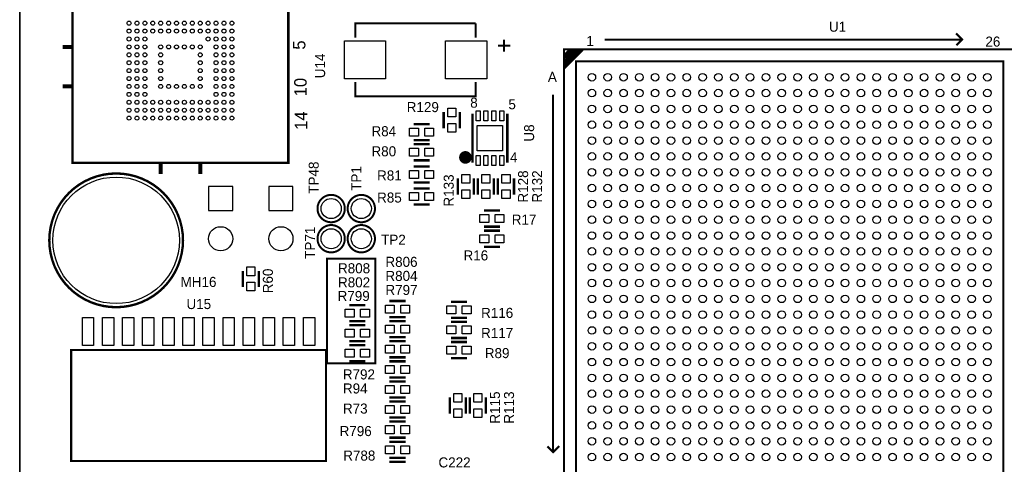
# Model space of a CAD drawing. Extents: x -53 to 531, y -106 to 304.
# Tile 6 of 65: x 0 to 62, y 42 to 70. Entities that reach past the tile are written whole.
import ezdxf
from ezdxf.enums import TextEntityAlignment as Align

# ---------------------------------------------------------------- set-up
doc = ezdxf.new("R2010")
doc.units = 0
for name, color, linetype in [('BOARD_GEOMETRY_OUTLINE', 3, 'CONTINUOUS'), ('BOARD_GEOMETRY_SILKSCREEN_TOP', 1, 'CONTINUOUS'), ('PACKAGE_GEOMETRY_SILKSCREEN_TOP', 4, 'CONTINUOUS'), ('PIN_TOP', 5, 'CONTINUOUS'), ('REF_DES_SILKSCREEN_TOP', 6, 'CONTINUOUS')]:
    doc.layers.add(name, color=color, linetype=linetype)

msp = doc.modelspace()

# ---------------------------------------------------------------- linework, layer by layer
at = {"layer": 'BOARD_GEOMETRY_OUTLINE'}
msp.add_lwpolyline([(177.8, 1.016), (176.784, 0), (175.33874, 0), (1.524, 0), (1.016, 0), (0, 1.016), (0, 2.921), (0, 116.84), (0, 118.364), (1.016, 119.38), (2.54, 119.38), (174.93234, 119.38), (176.784, 119.38), (177.8, 118.364), (177.8, 116.80444), (177.8, 4.445), (177.8, 4.572)], close=True, dxfattribs=at)
msp.add_lwpolyline([(0, 116.84), (0, 2.921)], dxfattribs=at)
at = {"layer": 'BOARD_GEOMETRY_SILKSCREEN_TOP', "const_width": 0.127}
msp.add_lwpolyline([(20.193, 48.641), (22.479, 48.641), (22.479, 55.245), (19.431, 55.245), (19.431, 48.641), (20.193, 48.641)], dxfattribs=at)
at = {"layer": 'PACKAGE_GEOMETRY_SILKSCREEN_TOP'}
for points, const_width in [([(3.342386, 73.453752), (16.088614, 73.453752), (16.977614, 72.564752), (16.977614, 61.318648), (3.342386, 61.318648), (3.342386, 73.453752)], 0.1524), ([(21.21916, 69.215), (21.21916, 70.11797), (28.81884, 70.11797)], 0.127), ([(28.81884, 70.11797), (28.81884, 69.215)], 0.127), ([(30.617668, 68.326), (30.617668, 69.088)], 0.127), ([(30.617668, 68.326), (30.617668, 69.088)], 0.127), ([(30.617668, 68.326), (30.617668, 69.088)], 0.127), ([(36.977828, 69.100954), (59.565794, 69.100954), (59.568588, 69.103748), (59.568588, 69.104002), (59.181492, 69.491352)], 0.127), ([(59.565794, 69.100954), (59.557666, 69.100954), (59.203336, 68.746878)], 0.127), ([(3.34899, 68.636134), (2.71399, 68.636134)], 0.254), ([(30.998668, 68.707), (30.236668, 68.707)], 0.127), ([(30.998668, 68.707), (30.236668, 68.707)], 0.127), ([(30.998668, 68.707), (30.236668, 68.707)], 0.127), ([(34.398966, 68.478654), (62.923166, 68.478654), (62.923166, 39.954454), (34.398966, 39.954454), (34.398966, 68.478654)], 0.127), ([(34.399474, 67.598036), (34.421572, 67.598036), (35.286696, 68.463414)], 0.127), ([(34.405062, 67.746372), (34.405062, 67.749166), (35.116516, 68.46062)], 0.127), ([(34.410396, 67.924934), (34.410396, 67.935856), (34.95167, 68.47713)], 0.127), ([(34.41319, 68.120006), (34.418778, 68.120006), (34.76752, 68.468748)], 0.127), ([(34.415984, 67.27952), (35.580574, 68.44411)], 0.127), ([(34.421572, 67.452494), (34.440876, 67.452494), (35.432492, 68.44411)], 0.127), ([(35.160966, 67.716654), (62.161166, 67.716654), (62.161166, 40.716454), (35.160966, 40.716454), (35.160966, 67.716654)], 0.127), ([(3.34899, 66.136266), (2.71399, 66.136266)], 0.254), ([(28.81884, 66.421), (28.81884, 65.51803), (21.21916, 65.51803), (21.21916, 66.421)], 0.127), ([(33.710372, 65.614804), (33.710372, 43.026838), (33.713166, 43.024044), (33.71342, 43.024044), (34.10077, 43.411394)], 0.127), ([(26.797, 64.516), (26.797, 63.5)], 0.1524), ([(27.813, 64.516), (27.813, 63.5)], 0.1524), ([(28.617926, 64.414908), (28.617926, 61.315092)], 0.150114), ([(30.818074, 64.414908), (30.818074, 61.315092)], 0.150114), ([(24.892, 63.754), (25.908, 63.754)], 0.1524), ([(24.892, 62.738), (25.908, 62.738)], 0.1524), ([(24.892, 62.484), (25.908, 62.484)], 0.1524), ([(8.910066, 60.61075), (8.910066, 61.24575)], 0.254), ([(11.409934, 60.61075), (11.409934, 61.24575)], 0.254), ([(24.892, 61.468), (25.908, 61.468)], 0.1524), ([(24.892, 61.087), (25.908, 61.087)], 0.1524), ([(27.686, 59.309), (27.686, 60.325)], 0.1524), ([(28.702, 59.309), (28.702, 60.325)], 0.1524), ([(28.956, 60.325), (28.956, 59.309)], 0.1524), ([(29.972, 60.325), (29.972, 59.309)], 0.1524), ([(30.226, 59.309), (30.226, 60.325)], 0.1524), ([(31.242, 59.309), (31.242, 60.325)], 0.1524), ([(24.892, 60.071), (25.908, 60.071)], 0.1524), ([(24.892, 59.69), (25.908, 59.69)], 0.1524), ([(24.892, 58.674), (25.908, 58.674)], 0.1524), ([(29.337, 58.293), (30.353, 58.293)], 0.1524), ([(29.337, 57.277), (30.353, 57.277)], 0.1524), ([(29.337, 57.023), (30.353, 57.023)], 0.1524), ([(29.337, 56.007), (30.353, 56.007)], 0.1524), ([(14.097, 53.467), (14.097, 54.483)], 0.1524), ([(15.113, 53.467), (15.113, 54.483)], 0.1524), ([(20.828, 52.324), (21.844, 52.324)], 0.1524), ([(23.368, 52.578), (24.384, 52.578)], 0.1524), ([(27.2542, 52.5272), (28.2702, 52.5272)], 0.1524), ([(20.828, 51.308), (21.844, 51.308)], 0.1524), ([(20.828, 51.054), (21.844, 51.054)], 0.1524), ([(23.368, 51.562), (24.384, 51.562)], 0.1524), ([(23.368, 51.308), (24.384, 51.308)], 0.1524), ([(27.2542, 51.5112), (28.2702, 51.5112)], 0.1524), ([(27.2542, 51.2572), (28.2702, 51.2572)], 0.1524), ([(20.828, 50.038), (21.844, 50.038)], 0.1524), ([(20.828, 49.784), (21.844, 49.784)], 0.1524), ([(23.368, 50.292), (24.384, 50.292)], 0.1524), ([(23.368, 50.038), (24.384, 50.038)], 0.1524), ([(27.2542, 50.2412), (28.2702, 50.2412)], 0.1524), ([(28.2702, 49.9872), (27.2542, 49.9872)], 0.1524), ([(19.353022, 42.47388), (19.353022, 49.47412), (3.252978, 49.47412), (3.252978, 42.47388), (19.353022, 42.47388)], 0.127), ([(20.828, 48.768), (21.844, 48.768)], 0.1524), ([(23.368, 49.022), (24.384, 49.022)], 0.1524), ([(23.368, 48.768), (24.384, 48.768)], 0.1524), ([(28.2702, 48.9712), (27.2542, 48.9712)], 0.1524), ([(23.368, 47.752), (24.384, 47.752)], 0.1524), ([(24.384, 47.498), (23.368, 47.498)], 0.1524), ([(24.384, 46.482), (23.368, 46.482)], 0.1524), ([(24.384, 46.228), (23.368, 46.228)], 0.1524), ([(27.178, 45.466), (27.178, 46.482)], 0.1524), ([(28.194, 45.466), (28.194, 46.482)], 0.1524), ([(28.448, 45.466), (28.448, 46.482)], 0.1524), ([(29.464, 45.466), (29.464, 46.482)], 0.1524), ([(24.384, 45.212), (23.368, 45.212)], 0.1524), ([(23.368, 44.958), (24.384, 44.958)], 0.1524), ([(23.368, 43.942), (24.384, 43.942)], 0.1524), ([(23.368, 43.688), (24.384, 43.688)], 0.1524), ([(33.710372, 43.026838), (33.710372, 43.034966), (33.356042, 43.389296)], 0.127), ([(23.368, 42.672), (24.384, 42.672)], 0.1524), ([(23.368, 42.418), (24.384, 42.418)], 0.1524)]:
    msp.add_lwpolyline(points, dxfattribs=dict(at, const_width=const_width))
for points, const_width in [([(28.370276, 61.65342, 0.9999), (27.970226, 61.65342, 1.0001), (28.370276, 61.65342)], 0.40005), ([(10.321036, 56.4134, 1), (1.870964, 56.4134, 1), (10.321036, 56.4134)], 0.150114), ([(20.5486, 58.42, 1), (18.8214, 58.42, 1), (20.5486, 58.42)], 0.127), ([(22.4536, 58.42, 1), (20.7264, 58.42, 1), (22.4536, 58.42)], 0.127), ([(20.5486, 56.515, 1), (18.8214, 56.515, 1), (20.5486, 56.515)], 0.127), ([(22.4536, 56.515, 1), (20.7264, 56.515, 1), (22.4536, 56.515)], 0.127)]:
    msp.add_lwpolyline(points, format="xyb", dxfattribs=dict(at, const_width=const_width))
at = {"layer": 'PIN_TOP'}
for points in [[(20.519136, 66.618104), (20.519136, 69.017896), (23.11908, 69.017896), (23.11908, 66.618104)], [(29.518864, 69.017896), (29.518864, 66.618104), (26.91892, 66.618104), (26.91892, 69.017896)], [(27.559, 64.77), (27.559, 64.2112), (27.051, 64.2112), (27.051, 64.77)], [(28.84297, 63.96482), (28.84297, 64.589914), (29.092906, 64.589914), (29.092906, 63.96482)], [(29.343096, 63.96482), (29.343096, 64.589914), (29.593032, 64.589914), (29.593032, 63.96482)], [(29.842968, 63.96482), (29.842968, 64.589914), (30.092904, 64.589914), (30.092904, 63.96482)], [(30.343094, 63.96482), (30.343094, 64.589914), (30.59303, 64.589914), (30.59303, 63.96482)], [(24.638, 63.5), (25.1968, 63.5), (25.1968, 62.992), (24.638, 62.992)], [(25.6032, 63.5), (26.162, 63.5), (26.162, 62.992), (25.6032, 62.992)], [(27.559, 63.8048), (27.559, 63.246), (27.051, 63.246), (27.051, 63.8048)], [(28.9179, 62.0649), (28.9179, 63.664846), (30.517846, 63.664846), (30.517846, 62.0649)], [(24.638, 62.23), (25.1968, 62.23), (25.1968, 61.722), (24.638, 61.722)], [(25.6032, 62.23), (26.162, 62.23), (26.162, 61.722), (25.6032, 61.722)], [(28.84297, 61.139832), (28.84297, 61.764926), (29.092906, 61.764926), (29.092906, 61.139832)], [(29.343096, 61.139832), (29.343096, 61.764926), (29.593032, 61.764926), (29.593032, 61.139832)], [(29.842968, 61.139832), (29.842968, 61.764926), (30.092904, 61.764926), (30.092904, 61.139832)], [(30.343094, 61.139832), (30.343094, 61.764926), (30.59303, 61.764926), (30.59303, 61.139832)], [(24.638, 60.833), (25.1968, 60.833), (25.1968, 60.325), (24.638, 60.325)], [(25.6032, 60.833), (26.162, 60.833), (26.162, 60.325), (25.6032, 60.325)], [(27.94, 60.0202), (27.94, 60.579), (28.448, 60.579), (28.448, 60.0202)], [(29.718, 60.579), (29.718, 60.0202), (29.21, 60.0202), (29.21, 60.579)], [(30.48, 60.0202), (30.48, 60.579), (30.988, 60.579), (30.988, 60.0202)], [(13.462, 59.817), (11.938, 59.817), (11.938, 58.293), (13.462, 58.293)], [(17.272, 59.817), (15.748, 59.817), (15.748, 58.293), (17.272, 58.293)], [(24.638, 59.436), (25.1968, 59.436), (25.1968, 58.928), (24.638, 58.928)], [(25.6032, 59.436), (26.162, 59.436), (26.162, 58.928), (25.6032, 58.928)], [(27.94, 59.055), (27.94, 59.6138), (28.448, 59.6138), (28.448, 59.055)], [(29.718, 59.6138), (29.718, 59.055), (29.21, 59.055), (29.21, 59.6138)], [(30.48, 59.055), (30.48, 59.6138), (30.988, 59.6138), (30.988, 59.055)], [(29.083, 58.039), (29.6418, 58.039), (29.6418, 57.531), (29.083, 57.531)], [(30.0482, 58.039), (30.607, 58.039), (30.607, 57.531), (30.0482, 57.531)], [(29.083, 56.769), (29.6418, 56.769), (29.6418, 56.261), (29.083, 56.261)], [(30.0482, 56.769), (30.607, 56.769), (30.607, 56.261), (30.0482, 56.261)], [(14.351, 54.1782), (14.351, 54.737), (14.859, 54.737), (14.859, 54.1782)], [(14.351, 53.213), (14.351, 53.7718), (14.859, 53.7718), (14.859, 53.213)], [(23.114, 52.324), (23.6728, 52.324), (23.6728, 51.816), (23.114, 51.816)], [(24.0792, 52.324), (24.638, 52.324), (24.638, 51.816), (24.0792, 51.816)], [(27.0002, 52.2732), (27.559, 52.2732), (27.559, 51.7652), (27.0002, 51.7652)], [(27.9654, 52.2732), (28.5242, 52.2732), (28.5242, 51.7652), (27.9654, 51.7652)], [(20.574, 52.07), (21.1328, 52.07), (21.1328, 51.562), (20.574, 51.562)], [(21.5392, 52.07), (22.098, 52.07), (22.098, 51.562), (21.5392, 51.562)], [(4.674616, 49.768887), (3.961384, 49.768887), (3.961384, 51.539013), (4.674616, 51.539013)], [(5.944616, 49.768887), (5.231384, 49.768887), (5.231384, 51.539013), (5.944616, 51.539013)], [(7.214616, 49.768887), (6.501384, 49.768887), (6.501384, 51.539013), (7.214616, 51.539013)], [(8.484616, 49.768887), (7.771384, 49.768887), (7.771384, 51.539013), (8.484616, 51.539013)], [(9.754616, 49.768887), (9.041384, 49.768887), (9.041384, 51.539013), (9.754616, 51.539013)], [(11.024616, 49.768887), (10.311384, 49.768887), (10.311384, 51.539013), (11.024616, 51.539013)], [(12.294616, 49.768887), (11.581384, 49.768887), (11.581384, 51.539013), (12.294616, 51.539013)], [(13.564616, 49.768887), (12.851384, 49.768887), (12.851384, 51.539013), (13.564616, 51.539013)], [(14.834616, 49.768887), (14.121384, 49.768887), (14.121384, 51.539013), (14.834616, 51.539013)], [(16.104616, 49.768887), (15.391384, 49.768887), (15.391384, 51.539013), (16.104616, 51.539013)], [(17.374616, 49.768887), (16.661384, 49.768887), (16.661384, 51.539013), (17.374616, 51.539013)], [(18.644616, 49.768887), (17.931384, 49.768887), (17.931384, 51.539013), (18.644616, 51.539013)], [(23.114, 51.054), (23.6728, 51.054), (23.6728, 50.546), (23.114, 50.546)], [(24.0792, 51.054), (24.638, 51.054), (24.638, 50.546), (24.0792, 50.546)], [(20.574, 50.8), (21.1328, 50.8), (21.1328, 50.292), (20.574, 50.292)], [(21.5392, 50.8), (22.098, 50.8), (22.098, 50.292), (21.5392, 50.292)], [(27.0002, 51.0032), (27.559, 51.0032), (27.559, 50.4952), (27.0002, 50.4952)], [(27.9654, 51.0032), (28.5242, 51.0032), (28.5242, 50.4952), (27.9654, 50.4952)], [(23.114, 49.784), (23.6728, 49.784), (23.6728, 49.276), (23.114, 49.276)], [(24.0792, 49.784), (24.638, 49.784), (24.638, 49.276), (24.0792, 49.276)], [(20.574, 49.53), (21.1328, 49.53), (21.1328, 49.022), (20.574, 49.022)], [(21.5392, 49.53), (22.098, 49.53), (22.098, 49.022), (21.5392, 49.022)], [(27.559, 49.2252), (27.0002, 49.2252), (27.0002, 49.7332), (27.559, 49.7332)], [(28.5242, 49.2252), (27.9654, 49.2252), (27.9654, 49.7332), (28.5242, 49.7332)], [(23.114, 48.514), (23.6728, 48.514), (23.6728, 48.006), (23.114, 48.006)], [(24.0792, 48.514), (24.638, 48.514), (24.638, 48.006), (24.0792, 48.006)], [(23.6728, 46.736), (23.114, 46.736), (23.114, 47.244), (23.6728, 47.244)], [(24.638, 46.736), (24.0792, 46.736), (24.0792, 47.244), (24.638, 47.244)], [(27.432, 46.1772), (27.432, 46.736), (27.94, 46.736), (27.94, 46.1772)], [(28.702, 46.1772), (28.702, 46.736), (29.21, 46.736), (29.21, 46.1772)], [(23.6728, 45.466), (23.114, 45.466), (23.114, 45.974), (23.6728, 45.974)], [(24.638, 45.466), (24.0792, 45.466), (24.0792, 45.974), (24.638, 45.974)], [(27.432, 45.212), (27.432, 45.7708), (27.94, 45.7708), (27.94, 45.212)], [(28.702, 45.212), (28.702, 45.7708), (29.21, 45.7708), (29.21, 45.212)], [(23.114, 44.704), (23.6728, 44.704), (23.6728, 44.196), (23.114, 44.196)], [(24.0792, 44.704), (24.638, 44.704), (24.638, 44.196), (24.0792, 44.196)], [(23.114, 43.434), (23.6728, 43.434), (23.6728, 42.926), (23.114, 42.926)], [(24.0792, 43.434), (24.638, 43.434), (24.638, 42.926), (24.0792, 42.926)]]:
    msp.add_lwpolyline(points, close=True, dxfattribs=at)
for centre, radius in [((6.91007, 70.136258), 0.127), ((6.91007, 69.636132), 0.127), ((7.409942, 70.136258), 0.127), ((7.409942, 69.636132), 0.127), ((7.910068, 70.136258), 0.127), ((7.910068, 69.636132), 0.127), ((8.40994, 70.136258), 0.127), ((8.40994, 69.636132), 0.127), ((8.910066, 70.136258), 0.127), ((8.910066, 69.636132), 0.127), ((9.409938, 70.136258), 0.127), ((9.409938, 69.636132), 0.127), ((9.910064, 70.136258), 0.127), ((9.910064, 69.636132), 0.127), ((10.409936, 70.136258), 0.127), ((10.409936, 69.636132), 0.127), ((10.910062, 70.136258), 0.127), ((10.910062, 69.636132), 0.127), ((11.409934, 70.136258), 0.127), ((11.409934, 69.636132), 0.127), ((11.91006, 70.136258), 0.127), ((11.91006, 69.636132), 0.127), ((12.409932, 70.136258), 0.127), ((12.409932, 69.636132), 0.127), ((12.910058, 70.136258), 0.127), ((12.910058, 69.636132), 0.127), ((13.40993, 70.136258), 0.127), ((13.40993, 69.636132), 0.127), ((6.91007, 69.13626), 0.127), ((7.409942, 69.13626), 0.127), ((7.910068, 69.13626), 0.127), ((11.91006, 69.13626), 0.127), ((12.409932, 69.13626), 0.127), ((12.910058, 69.13626), 0.127), ((13.40993, 69.13626), 0.127), ((6.91007, 68.636134), 0.127), ((7.409942, 68.636134), 0.127), ((7.910068, 68.636134), 0.127), ((8.910066, 68.636134), 0.127), ((9.409938, 68.636134), 0.127), ((9.910064, 68.636134), 0.127), ((10.409936, 68.636134), 0.127), ((10.910062, 68.636134), 0.127), ((11.409934, 68.636134), 0.127), ((12.409932, 68.636134), 0.127), ((12.910058, 68.636134), 0.127), ((13.40993, 68.636134), 0.127), ((6.91007, 68.136262), 0.127), ((7.409942, 68.136262), 0.127), ((7.910068, 68.136262), 0.127), ((8.910066, 68.136262), 0.127), ((11.409934, 68.136262), 0.127), ((12.409932, 68.136262), 0.127), ((12.910058, 68.136262), 0.127), ((13.40993, 68.136262), 0.127), ((6.91007, 67.636136), 0.127), ((6.91007, 67.136264), 0.127), ((7.409942, 67.636136), 0.127), ((7.409942, 67.136264), 0.127), ((7.910068, 67.636136), 0.127), ((7.910068, 67.136264), 0.127), ((8.910066, 67.636136), 0.127), ((8.910066, 67.136264), 0.127), ((11.409934, 67.636136), 0.127), ((11.409934, 67.136264), 0.127), ((12.409932, 67.636136), 0.127), ((12.409932, 67.136264), 0.127), ((12.910058, 67.636136), 0.127), ((12.910058, 67.136264), 0.127), ((13.40993, 67.636136), 0.127), ((13.40993, 67.136264), 0.127), ((6.91007, 66.636138), 0.127), ((7.409942, 66.636138), 0.127), ((7.910068, 66.636138), 0.127), ((8.910066, 66.636138), 0.127), ((11.409934, 66.636138), 0.127), ((12.409932, 66.636138), 0.127), ((12.910058, 66.636138), 0.127), ((13.40993, 66.636138), 0.127), ((36.160964, 66.716656), 0.24003), ((37.160962, 66.716656), 0.24003), ((38.16096, 66.716656), 0.24003), ((39.160958, 66.716656), 0.24003), ((40.160956, 66.716656), 0.24003), ((41.160954, 66.716656), 0.24003), ((42.160952, 66.716656), 0.24003), ((43.16095, 66.716656), 0.24003), ((44.160948, 66.716656), 0.24003), ((45.160946, 66.716656), 0.24003), ((46.160944, 66.716656), 0.24003), ((47.160942, 66.716656), 0.24003), ((48.16094, 66.716656), 0.24003), ((49.161192, 66.716656), 0.24003), ((50.16119, 66.716656), 0.24003), ((51.161188, 66.716656), 0.24003), ((52.161186, 66.716656), 0.24003), ((53.161184, 66.716656), 0.24003), ((54.161182, 66.716656), 0.24003), ((55.16118, 66.716656), 0.24003), ((56.161178, 66.716656), 0.24003), ((57.161176, 66.716656), 0.24003), ((58.161174, 66.716656), 0.24003), ((59.161172, 66.716656), 0.24003), ((60.16117, 66.716656), 0.24003), ((61.161168, 66.716656), 0.24003), ((6.91007, 66.136266), 0.127), ((7.409942, 66.136266), 0.127), ((7.910068, 66.136266), 0.127), ((8.910066, 66.136266), 0.127), ((9.409938, 66.136266), 0.127), ((9.910064, 66.136266), 0.127), ((10.409936, 66.136266), 0.127), ((10.910062, 66.136266), 0.127), ((11.409934, 66.136266), 0.127), ((12.409932, 66.136266), 0.127), ((12.910058, 66.136266), 0.127), ((13.40993, 66.136266), 0.127), ((6.91007, 65.63614), 0.127), ((7.409942, 65.63614), 0.127), ((7.910068, 65.63614), 0.127), ((12.409932, 65.63614), 0.127), ((12.910058, 65.63614), 0.127), ((13.40993, 65.63614), 0.127), ((36.160964, 65.716658), 0.24003), ((37.160962, 65.716658), 0.24003), ((38.16096, 65.716658), 0.24003), ((39.160958, 65.716658), 0.24003), ((40.160956, 65.716658), 0.24003), ((41.160954, 65.716658), 0.24003), ((42.160952, 65.716658), 0.24003), ((43.16095, 65.716658), 0.24003), ((44.160948, 65.716658), 0.24003), ((45.160946, 65.716658), 0.24003), ((46.160944, 65.716658), 0.24003), ((47.160942, 65.716658), 0.24003), ((48.16094, 65.716658), 0.24003), ((49.161192, 65.716658), 0.24003), ((50.16119, 65.716658), 0.24003), ((51.161188, 65.716658), 0.24003), ((52.161186, 65.716658), 0.24003), ((53.161184, 65.716658), 0.24003), ((54.161182, 65.716658), 0.24003), ((55.16118, 65.716658), 0.24003), ((56.161178, 65.716658), 0.24003), ((57.161176, 65.716658), 0.24003), ((58.161174, 65.716658), 0.24003), ((59.161172, 65.716658), 0.24003), ((60.16117, 65.716658), 0.24003), ((61.161168, 65.716658), 0.24003), ((6.91007, 65.136268), 0.127), ((6.91007, 64.636142), 0.127), ((7.409942, 65.136268), 0.127), ((7.409942, 64.636142), 0.127), ((7.910068, 65.136268), 0.127), ((7.910068, 64.636142), 0.127), ((8.40994, 65.136268), 0.127), ((8.40994, 64.636142), 0.127), ((8.910066, 65.136268), 0.127), ((8.910066, 64.636142), 0.127), ((9.409938, 65.136268), 0.127), ((9.409938, 64.636142), 0.127), ((9.910064, 65.136268), 0.127), ((9.910064, 64.636142), 0.127), ((10.409936, 65.136268), 0.127), ((10.409936, 64.636142), 0.127), ((10.910062, 65.136268), 0.127), ((10.910062, 64.636142), 0.127), ((11.409934, 65.136268), 0.127), ((11.409934, 64.636142), 0.127), ((11.91006, 65.136268), 0.127), ((11.91006, 64.636142), 0.127), ((12.409932, 65.136268), 0.127), ((12.409932, 64.636142), 0.127), ((12.910058, 65.136268), 0.127), ((12.910058, 64.636142), 0.127), ((13.40993, 65.136268), 0.127), ((13.40993, 64.636142), 0.127), ((36.160964, 64.71666), 0.24003), ((37.160962, 64.71666), 0.24003), ((38.16096, 64.71666), 0.24003), ((39.160958, 64.71666), 0.24003), ((40.160956, 64.71666), 0.24003), ((41.160954, 64.71666), 0.24003), ((42.160952, 64.71666), 0.24003), ((43.16095, 64.71666), 0.24003), ((44.160948, 64.71666), 0.24003), ((45.160946, 64.71666), 0.24003), ((46.160944, 64.71666), 0.24003), ((47.160942, 64.71666), 0.24003), ((48.16094, 64.71666), 0.24003), ((49.161192, 64.71666), 0.24003), ((50.16119, 64.71666), 0.24003), ((51.161188, 64.71666), 0.24003), ((52.161186, 64.71666), 0.24003), ((53.161184, 64.71666), 0.24003), ((54.161182, 64.71666), 0.24003), ((55.16118, 64.71666), 0.24003), ((56.161178, 64.71666), 0.24003), ((57.161176, 64.71666), 0.24003), ((58.161174, 64.71666), 0.24003), ((59.161172, 64.71666), 0.24003), ((60.16117, 64.71666), 0.24003), ((61.161168, 64.71666), 0.24003), ((6.91007, 64.13627), 0.127), ((7.409942, 64.13627), 0.127), ((7.910068, 64.13627), 0.127), ((8.40994, 64.13627), 0.127), ((8.910066, 64.13627), 0.127), ((9.409938, 64.13627), 0.127), ((9.910064, 64.13627), 0.127), ((10.409936, 64.13627), 0.127), ((10.910062, 64.13627), 0.127), ((11.409934, 64.13627), 0.127), ((11.91006, 64.13627), 0.127), ((12.409932, 64.13627), 0.127), ((12.910058, 64.13627), 0.127), ((13.40993, 64.13627), 0.127), ((36.160964, 63.716662), 0.24003), ((37.160962, 63.716662), 0.24003), ((38.16096, 63.716662), 0.24003), ((39.160958, 63.716662), 0.24003), ((40.160956, 63.716662), 0.24003), ((41.160954, 63.716662), 0.24003), ((42.160952, 63.716662), 0.24003), ((43.16095, 63.716662), 0.24003), ((44.160948, 63.716662), 0.24003), ((45.160946, 63.716662), 0.24003), ((46.160944, 63.716662), 0.24003), ((47.160942, 63.716662), 0.24003), ((48.16094, 63.716662), 0.24003), ((49.161192, 63.716662), 0.24003), ((50.16119, 63.716662), 0.24003), ((51.161188, 63.716662), 0.24003), ((52.161186, 63.716662), 0.24003), ((53.161184, 63.716662), 0.24003), ((54.161182, 63.716662), 0.24003), ((55.16118, 63.716662), 0.24003), ((56.161178, 63.716662), 0.24003), ((57.161176, 63.716662), 0.24003), ((58.161174, 63.716662), 0.24003), ((59.161172, 63.716662), 0.24003), ((60.16117, 63.716662), 0.24003), ((61.161168, 63.716662), 0.24003), ((36.160964, 62.716664), 0.24003), ((37.160962, 62.716664), 0.24003), ((38.16096, 62.716664), 0.24003), ((39.160958, 62.716664), 0.24003), ((40.160956, 62.716664), 0.24003), ((41.160954, 62.716664), 0.24003), ((42.160952, 62.716664), 0.24003), ((43.16095, 62.716664), 0.24003), ((44.160948, 62.716664), 0.24003), ((45.160946, 62.716664), 0.24003), ((46.160944, 62.716664), 0.24003), ((47.160942, 62.716664), 0.24003), ((48.16094, 62.716664), 0.24003), ((49.161192, 62.716664), 0.24003), ((50.16119, 62.716664), 0.24003), ((51.161188, 62.716664), 0.24003), ((52.161186, 62.716664), 0.24003), ((53.161184, 62.716664), 0.24003), ((54.161182, 62.716664), 0.24003), ((55.16118, 62.716664), 0.24003), ((56.161178, 62.716664), 0.24003), ((57.161176, 62.716664), 0.24003), ((58.161174, 62.716664), 0.24003), ((59.161172, 62.716664), 0.24003), ((60.16117, 62.716664), 0.24003), ((61.161168, 62.716664), 0.24003), ((36.160964, 61.716666), 0.24003), ((37.160962, 61.716666), 0.24003), ((38.16096, 61.716666), 0.24003), ((39.160958, 61.716666), 0.24003), ((40.160956, 61.716666), 0.24003), ((41.160954, 61.716666), 0.24003), ((42.160952, 61.716666), 0.24003), ((43.16095, 61.716666), 0.24003), ((44.160948, 61.716666), 0.24003), ((45.160946, 61.716666), 0.24003), ((46.160944, 61.716666), 0.24003), ((47.160942, 61.716666), 0.24003), ((48.16094, 61.716666), 0.24003), ((49.161192, 61.716666), 0.24003), ((50.16119, 61.716666), 0.24003), ((51.161188, 61.716666), 0.24003), ((52.161186, 61.716666), 0.24003), ((53.161184, 61.716666), 0.24003), ((54.161182, 61.716666), 0.24003), ((55.16118, 61.716666), 0.24003), ((56.161178, 61.716666), 0.24003), ((57.161176, 61.716666), 0.24003), ((58.161174, 61.716666), 0.24003), ((59.161172, 61.716666), 0.24003), ((60.16117, 61.716666), 0.24003), ((61.161168, 61.716666), 0.24003), ((6.096, 56.4134), 3.999992), ((36.160964, 60.716668), 0.24003), ((37.160962, 60.716668), 0.24003), ((38.16096, 60.716668), 0.24003), ((39.160958, 60.716668), 0.24003), ((40.160956, 60.716668), 0.24003), ((41.160954, 60.716668), 0.24003), ((42.160952, 60.716668), 0.24003), ((43.16095, 60.716668), 0.24003), ((44.160948, 60.716668), 0.24003), ((45.160946, 60.716668), 0.24003), ((46.160944, 60.716668), 0.24003), ((47.160942, 60.716668), 0.24003), ((48.16094, 60.716668), 0.24003), ((49.161192, 60.716668), 0.24003), ((50.16119, 60.716668), 0.24003), ((51.161188, 60.716668), 0.24003), ((52.161186, 60.716668), 0.24003), ((53.161184, 60.716668), 0.24003), ((54.161182, 60.716668), 0.24003), ((55.16118, 60.716668), 0.24003), ((56.161178, 60.716668), 0.24003), ((57.161176, 60.716668), 0.24003), ((58.161174, 60.716668), 0.24003), ((59.161172, 60.716668), 0.24003), ((60.16117, 60.716668), 0.24003), ((61.161168, 60.716668), 0.24003), ((36.160964, 59.71667), 0.24003), ((37.160962, 59.71667), 0.24003), ((38.16096, 59.71667), 0.24003), ((39.160958, 59.71667), 0.24003), ((40.160956, 59.71667), 0.24003), ((41.160954, 59.71667), 0.24003), ((42.160952, 59.71667), 0.24003), ((43.16095, 59.71667), 0.24003), ((44.160948, 59.71667), 0.24003), ((45.160946, 59.71667), 0.24003), ((46.160944, 59.71667), 0.24003), ((47.160942, 59.71667), 0.24003), ((48.16094, 59.71667), 0.24003), ((49.161192, 59.71667), 0.24003), ((50.16119, 59.71667), 0.24003), ((51.161188, 59.71667), 0.24003), ((52.161186, 59.71667), 0.24003), ((53.161184, 59.71667), 0.24003), ((54.161182, 59.71667), 0.24003), ((55.16118, 59.71667), 0.24003), ((56.161178, 59.71667), 0.24003), ((57.161176, 59.71667), 0.24003), ((58.161174, 59.71667), 0.24003), ((59.161172, 59.71667), 0.24003), ((60.16117, 59.71667), 0.24003), ((61.161168, 59.71667), 0.24003), ((19.685, 58.42), 0.635), ((21.59, 58.42), 0.635), ((36.160964, 58.716672), 0.24003), ((37.160962, 58.716672), 0.24003), ((38.16096, 58.716672), 0.24003), ((39.160958, 58.716672), 0.24003), ((40.160956, 58.716672), 0.24003), ((41.160954, 58.716672), 0.24003), ((42.160952, 58.716672), 0.24003), ((43.16095, 58.716672), 0.24003), ((44.160948, 58.716672), 0.24003), ((45.160946, 58.716672), 0.24003), ((46.160944, 58.716672), 0.24003), ((47.160942, 58.716672), 0.24003), ((48.16094, 58.716672), 0.24003), ((49.161192, 58.716672), 0.24003), ((50.16119, 58.716672), 0.24003), ((51.161188, 58.716672), 0.24003), ((52.161186, 58.716672), 0.24003), ((53.161184, 58.716672), 0.24003), ((54.161182, 58.716672), 0.24003), ((55.16118, 58.716672), 0.24003), ((56.161178, 58.716672), 0.24003), ((57.161176, 58.716672), 0.24003), ((58.161174, 58.716672), 0.24003), ((59.161172, 58.716672), 0.24003), ((60.16117, 58.716672), 0.24003), ((61.161168, 58.716672), 0.24003), ((36.160964, 57.716674), 0.24003), ((37.160962, 57.716674), 0.24003), ((38.16096, 57.716674), 0.24003), ((39.160958, 57.716674), 0.24003), ((40.160956, 57.716674), 0.24003), ((41.160954, 57.716674), 0.24003), ((42.160952, 57.716674), 0.24003), ((43.16095, 57.716674), 0.24003), ((44.160948, 57.716674), 0.24003), ((45.160946, 57.716674), 0.24003), ((46.160944, 57.716674), 0.24003), ((47.160942, 57.716674), 0.24003), ((48.16094, 57.716674), 0.24003), ((49.161192, 57.716674), 0.24003), ((50.16119, 57.716674), 0.24003), ((51.161188, 57.716674), 0.24003), ((52.161186, 57.716674), 0.24003), ((53.161184, 57.716674), 0.24003), ((54.161182, 57.716674), 0.24003), ((55.16118, 57.716674), 0.24003), ((56.161178, 57.716674), 0.24003), ((57.161176, 57.716674), 0.24003), ((58.161174, 57.716674), 0.24003), ((59.161172, 57.716674), 0.24003), ((60.16117, 57.716674), 0.24003), ((61.161168, 57.716674), 0.24003), ((12.7, 56.515), 0.762), ((16.51, 56.515), 0.762), ((19.685, 56.515), 0.635), ((21.59, 56.515), 0.635), ((36.160964, 56.716676), 0.24003), ((37.160962, 56.716676), 0.24003), ((38.16096, 56.716676), 0.24003), ((39.160958, 56.716676), 0.24003), ((40.160956, 56.716676), 0.24003), ((41.160954, 56.716676), 0.24003), ((42.160952, 56.716676), 0.24003), ((43.16095, 56.716676), 0.24003), ((44.160948, 56.716676), 0.24003), ((45.160946, 56.716676), 0.24003), ((46.160944, 56.716676), 0.24003), ((47.160942, 56.716676), 0.24003), ((48.16094, 56.716676), 0.24003), ((49.161192, 56.716676), 0.24003), ((50.16119, 56.716676), 0.24003), ((51.161188, 56.716676), 0.24003), ((52.161186, 56.716676), 0.24003), ((53.161184, 56.716676), 0.24003), ((54.161182, 56.716676), 0.24003), ((55.16118, 56.716676), 0.24003), ((56.161178, 56.716676), 0.24003), ((57.161176, 56.716676), 0.24003), ((58.161174, 56.716676), 0.24003), ((59.161172, 56.716676), 0.24003), ((60.16117, 56.716676), 0.24003), ((61.161168, 56.716676), 0.24003), ((36.160964, 55.716678), 0.24003), ((37.160962, 55.716678), 0.24003), ((38.16096, 55.716678), 0.24003), ((39.160958, 55.716678), 0.24003), ((40.160956, 55.716678), 0.24003), ((41.160954, 55.716678), 0.24003), ((42.160952, 55.716678), 0.24003), ((43.16095, 55.716678), 0.24003), ((44.160948, 55.716678), 0.24003), ((45.160946, 55.716678), 0.24003), ((46.160944, 55.716678), 0.24003), ((47.160942, 55.716678), 0.24003), ((48.16094, 55.716678), 0.24003), ((49.161192, 55.716678), 0.24003), ((50.16119, 55.716678), 0.24003), ((51.161188, 55.716678), 0.24003), ((52.161186, 55.716678), 0.24003), ((53.161184, 55.716678), 0.24003), ((54.161182, 55.716678), 0.24003), ((55.16118, 55.716678), 0.24003), ((56.161178, 55.716678), 0.24003), ((57.161176, 55.716678), 0.24003), ((58.161174, 55.716678), 0.24003), ((59.161172, 55.716678), 0.24003), ((60.16117, 55.716678), 0.24003), ((61.161168, 55.716678), 0.24003), ((36.160964, 54.71668), 0.24003), ((37.160962, 54.71668), 0.24003), ((38.16096, 54.71668), 0.24003), ((39.160958, 54.71668), 0.24003), ((40.160956, 54.71668), 0.24003), ((41.160954, 54.71668), 0.24003), ((42.160952, 54.71668), 0.24003), ((43.16095, 54.71668), 0.24003), ((44.160948, 54.71668), 0.24003), ((45.160946, 54.71668), 0.24003), ((46.160944, 54.71668), 0.24003), ((47.160942, 54.71668), 0.24003), ((48.16094, 54.71668), 0.24003), ((49.161192, 54.71668), 0.24003), ((50.16119, 54.71668), 0.24003), ((51.161188, 54.71668), 0.24003), ((52.161186, 54.71668), 0.24003), ((53.161184, 54.71668), 0.24003), ((54.161182, 54.71668), 0.24003), ((55.16118, 54.71668), 0.24003), ((56.161178, 54.71668), 0.24003), ((57.161176, 54.71668), 0.24003), ((58.161174, 54.71668), 0.24003), ((59.161172, 54.71668), 0.24003), ((60.16117, 54.71668), 0.24003), ((61.161168, 54.71668), 0.24003), ((36.160964, 53.716428), 0.24003), ((37.160962, 53.716428), 0.24003), ((38.16096, 53.716428), 0.24003), ((39.160958, 53.716428), 0.24003), ((40.160956, 53.716428), 0.24003), ((41.160954, 53.716428), 0.24003), ((42.160952, 53.716428), 0.24003), ((43.16095, 53.716428), 0.24003), ((44.160948, 53.716428), 0.24003), ((45.160946, 53.716428), 0.24003), ((46.160944, 53.716428), 0.24003), ((47.160942, 53.716428), 0.24003), ((48.16094, 53.716428), 0.24003), ((49.161192, 53.716428), 0.24003), ((50.16119, 53.716428), 0.24003), ((51.161188, 53.716428), 0.24003), ((52.161186, 53.716428), 0.24003), ((53.161184, 53.716428), 0.24003), ((54.161182, 53.716428), 0.24003), ((55.16118, 53.716428), 0.24003), ((56.161178, 53.716428), 0.24003), ((57.161176, 53.716428), 0.24003), ((58.161174, 53.716428), 0.24003), ((59.161172, 53.716428), 0.24003), ((60.16117, 53.716428), 0.24003), ((61.161168, 53.716428), 0.24003), ((36.160964, 52.71643), 0.24003), ((37.160962, 52.71643), 0.24003), ((38.16096, 52.71643), 0.24003), ((39.160958, 52.71643), 0.24003), ((40.160956, 52.71643), 0.24003), ((41.160954, 52.71643), 0.24003), ((42.160952, 52.71643), 0.24003), ((43.16095, 52.71643), 0.24003), ((44.160948, 52.71643), 0.24003), ((45.160946, 52.71643), 0.24003), ((46.160944, 52.71643), 0.24003), ((47.160942, 52.71643), 0.24003), ((48.16094, 52.71643), 0.24003), ((49.161192, 52.71643), 0.24003), ((50.16119, 52.71643), 0.24003), ((51.161188, 52.71643), 0.24003), ((52.161186, 52.71643), 0.24003), ((53.161184, 52.71643), 0.24003), ((54.161182, 52.71643), 0.24003), ((55.16118, 52.71643), 0.24003), ((56.161178, 52.71643), 0.24003), ((57.161176, 52.71643), 0.24003), ((58.161174, 52.71643), 0.24003), ((59.161172, 52.71643), 0.24003), ((60.16117, 52.71643), 0.24003), ((61.161168, 52.71643), 0.24003), ((36.160964, 51.716432), 0.24003), ((37.160962, 51.716432), 0.24003), ((38.16096, 51.716432), 0.24003), ((39.160958, 51.716432), 0.24003), ((40.160956, 51.716432), 0.24003), ((41.160954, 51.716432), 0.24003), ((42.160952, 51.716432), 0.24003), ((43.16095, 51.716432), 0.24003), ((44.160948, 51.716432), 0.24003), ((45.160946, 51.716432), 0.24003), ((46.160944, 51.716432), 0.24003), ((47.160942, 51.716432), 0.24003), ((48.16094, 51.716432), 0.24003), ((49.161192, 51.716432), 0.24003), ((50.16119, 51.716432), 0.24003), ((51.161188, 51.716432), 0.24003), ((52.161186, 51.716432), 0.24003), ((53.161184, 51.716432), 0.24003), ((54.161182, 51.716432), 0.24003), ((55.16118, 51.716432), 0.24003), ((56.161178, 51.716432), 0.24003), ((57.161176, 51.716432), 0.24003), ((58.161174, 51.716432), 0.24003), ((59.161172, 51.716432), 0.24003), ((60.16117, 51.716432), 0.24003), ((61.161168, 51.716432), 0.24003), ((36.160964, 50.716434), 0.24003), ((37.160962, 50.716434), 0.24003), ((38.16096, 50.716434), 0.24003), ((39.160958, 50.716434), 0.24003), ((40.160956, 50.716434), 0.24003), ((41.160954, 50.716434), 0.24003), ((42.160952, 50.716434), 0.24003), ((43.16095, 50.716434), 0.24003), ((44.160948, 50.716434), 0.24003), ((45.160946, 50.716434), 0.24003), ((46.160944, 50.716434), 0.24003), ((47.160942, 50.716434), 0.24003), ((48.16094, 50.716434), 0.24003), ((49.161192, 50.716434), 0.24003), ((50.16119, 50.716434), 0.24003), ((51.161188, 50.716434), 0.24003), ((52.161186, 50.716434), 0.24003), ((53.161184, 50.716434), 0.24003), ((54.161182, 50.716434), 0.24003), ((55.16118, 50.716434), 0.24003), ((56.161178, 50.716434), 0.24003), ((57.161176, 50.716434), 0.24003), ((58.161174, 50.716434), 0.24003), ((59.161172, 50.716434), 0.24003), ((60.16117, 50.716434), 0.24003), ((61.161168, 50.716434), 0.24003), ((36.160964, 49.716436), 0.24003), ((37.160962, 49.716436), 0.24003), ((38.16096, 49.716436), 0.24003), ((39.160958, 49.716436), 0.24003), ((40.160956, 49.716436), 0.24003), ((41.160954, 49.716436), 0.24003), ((42.160952, 49.716436), 0.24003), ((43.16095, 49.716436), 0.24003), ((44.160948, 49.716436), 0.24003), ((45.160946, 49.716436), 0.24003), ((46.160944, 49.716436), 0.24003), ((47.160942, 49.716436), 0.24003), ((48.16094, 49.716436), 0.24003), ((49.161192, 49.716436), 0.24003), ((50.16119, 49.716436), 0.24003), ((51.161188, 49.716436), 0.24003), ((52.161186, 49.716436), 0.24003), ((53.161184, 49.716436), 0.24003), ((54.161182, 49.716436), 0.24003), ((55.16118, 49.716436), 0.24003), ((56.161178, 49.716436), 0.24003), ((57.161176, 49.716436), 0.24003), ((58.161174, 49.716436), 0.24003), ((59.161172, 49.716436), 0.24003), ((60.16117, 49.716436), 0.24003), ((61.161168, 49.716436), 0.24003), ((36.160964, 48.716438), 0.24003), ((37.160962, 48.716438), 0.24003), ((38.16096, 48.716438), 0.24003), ((39.160958, 48.716438), 0.24003), ((40.160956, 48.716438), 0.24003), ((41.160954, 48.716438), 0.24003), ((42.160952, 48.716438), 0.24003), ((43.16095, 48.716438), 0.24003), ((44.160948, 48.716438), 0.24003), ((45.160946, 48.716438), 0.24003), ((46.160944, 48.716438), 0.24003), ((47.160942, 48.716438), 0.24003), ((48.16094, 48.716438), 0.24003), ((49.161192, 48.716438), 0.24003), ((50.16119, 48.716438), 0.24003), ((51.161188, 48.716438), 0.24003), ((52.161186, 48.716438), 0.24003), ((53.161184, 48.716438), 0.24003), ((54.161182, 48.716438), 0.24003), ((55.16118, 48.716438), 0.24003), ((56.161178, 48.716438), 0.24003), ((57.161176, 48.716438), 0.24003), ((58.161174, 48.716438), 0.24003), ((59.161172, 48.716438), 0.24003), ((60.16117, 48.716438), 0.24003), ((61.161168, 48.716438), 0.24003), ((36.160964, 47.71644), 0.24003), ((37.160962, 47.71644), 0.24003), ((38.16096, 47.71644), 0.24003), ((39.160958, 47.71644), 0.24003), ((40.160956, 47.71644), 0.24003), ((41.160954, 47.71644), 0.24003), ((42.160952, 47.71644), 0.24003), ((43.16095, 47.71644), 0.24003), ((44.160948, 47.71644), 0.24003), ((45.160946, 47.71644), 0.24003), ((46.160944, 47.71644), 0.24003), ((47.160942, 47.71644), 0.24003), ((48.16094, 47.71644), 0.24003), ((49.161192, 47.71644), 0.24003), ((50.16119, 47.71644), 0.24003), ((51.161188, 47.71644), 0.24003), ((52.161186, 47.71644), 0.24003), ((53.161184, 47.71644), 0.24003), ((54.161182, 47.71644), 0.24003), ((55.16118, 47.71644), 0.24003), ((56.161178, 47.71644), 0.24003), ((57.161176, 47.71644), 0.24003), ((58.161174, 47.71644), 0.24003), ((59.161172, 47.71644), 0.24003), ((60.16117, 47.71644), 0.24003), ((61.161168, 47.71644), 0.24003), ((36.160964, 46.716442), 0.24003), ((37.160962, 46.716442), 0.24003), ((38.16096, 46.716442), 0.24003), ((39.160958, 46.716442), 0.24003), ((40.160956, 46.716442), 0.24003), ((41.160954, 46.716442), 0.24003), ((42.160952, 46.716442), 0.24003), ((43.16095, 46.716442), 0.24003), ((44.160948, 46.716442), 0.24003), ((45.160946, 46.716442), 0.24003), ((46.160944, 46.716442), 0.24003), ((47.160942, 46.716442), 0.24003), ((48.16094, 46.716442), 0.24003), ((49.161192, 46.716442), 0.24003), ((50.16119, 46.716442), 0.24003), ((51.161188, 46.716442), 0.24003), ((52.161186, 46.716442), 0.24003), ((53.161184, 46.716442), 0.24003), ((54.161182, 46.716442), 0.24003), ((55.16118, 46.716442), 0.24003), ((56.161178, 46.716442), 0.24003), ((57.161176, 46.716442), 0.24003), ((58.161174, 46.716442), 0.24003), ((59.161172, 46.716442), 0.24003), ((60.16117, 46.716442), 0.24003), ((61.161168, 46.716442), 0.24003), ((36.160964, 45.716444), 0.24003), ((37.160962, 45.716444), 0.24003), ((38.16096, 45.716444), 0.24003), ((39.160958, 45.716444), 0.24003), ((40.160956, 45.716444), 0.24003), ((41.160954, 45.716444), 0.24003), ((42.160952, 45.716444), 0.24003), ((43.16095, 45.716444), 0.24003), ((44.160948, 45.716444), 0.24003), ((45.160946, 45.716444), 0.24003), ((46.160944, 45.716444), 0.24003), ((47.160942, 45.716444), 0.24003), ((48.16094, 45.716444), 0.24003), ((49.161192, 45.716444), 0.24003), ((50.16119, 45.716444), 0.24003), ((51.161188, 45.716444), 0.24003), ((52.161186, 45.716444), 0.24003), ((53.161184, 45.716444), 0.24003), ((54.161182, 45.716444), 0.24003), ((55.16118, 45.716444), 0.24003), ((56.161178, 45.716444), 0.24003), ((57.161176, 45.716444), 0.24003), ((58.161174, 45.716444), 0.24003), ((59.161172, 45.716444), 0.24003), ((60.16117, 45.716444), 0.24003), ((61.161168, 45.716444), 0.24003), ((36.160964, 44.716446), 0.24003), ((37.160962, 44.716446), 0.24003), ((38.16096, 44.716446), 0.24003), ((39.160958, 44.716446), 0.24003), ((40.160956, 44.716446), 0.24003), ((41.160954, 44.716446), 0.24003), ((42.160952, 44.716446), 0.24003), ((43.16095, 44.716446), 0.24003), ((44.160948, 44.716446), 0.24003), ((45.160946, 44.716446), 0.24003), ((46.160944, 44.716446), 0.24003), ((47.160942, 44.716446), 0.24003), ((48.16094, 44.716446), 0.24003), ((49.161192, 44.716446), 0.24003), ((50.16119, 44.716446), 0.24003), ((51.161188, 44.716446), 0.24003), ((52.161186, 44.716446), 0.24003), ((53.161184, 44.716446), 0.24003), ((54.161182, 44.716446), 0.24003), ((55.16118, 44.716446), 0.24003), ((56.161178, 44.716446), 0.24003), ((57.161176, 44.716446), 0.24003), ((58.161174, 44.716446), 0.24003), ((59.161172, 44.716446), 0.24003), ((60.16117, 44.716446), 0.24003), ((61.161168, 44.716446), 0.24003), ((36.160964, 43.716448), 0.24003), ((37.160962, 43.716448), 0.24003), ((38.16096, 43.716448), 0.24003), ((39.160958, 43.716448), 0.24003), ((40.160956, 43.716448), 0.24003), ((41.160954, 43.716448), 0.24003), ((42.160952, 43.716448), 0.24003), ((43.16095, 43.716448), 0.24003), ((44.160948, 43.716448), 0.24003), ((45.160946, 43.716448), 0.24003), ((46.160944, 43.716448), 0.24003), ((47.160942, 43.716448), 0.24003), ((48.16094, 43.716448), 0.24003), ((49.161192, 43.716448), 0.24003), ((50.16119, 43.716448), 0.24003), ((51.161188, 43.716448), 0.24003), ((52.161186, 43.716448), 0.24003), ((53.161184, 43.716448), 0.24003), ((54.161182, 43.716448), 0.24003), ((55.16118, 43.716448), 0.24003), ((56.161178, 43.716448), 0.24003), ((57.161176, 43.716448), 0.24003), ((58.161174, 43.716448), 0.24003), ((59.161172, 43.716448), 0.24003), ((60.16117, 43.716448), 0.24003), ((61.161168, 43.716448), 0.24003), ((36.160964, 42.71645), 0.24003), ((37.160962, 42.71645), 0.24003), ((38.16096, 42.71645), 0.24003), ((39.160958, 42.71645), 0.24003), ((40.160956, 42.71645), 0.24003), ((41.160954, 42.71645), 0.24003), ((42.160952, 42.71645), 0.24003), ((43.16095, 42.71645), 0.24003), ((44.160948, 42.71645), 0.24003), ((45.160946, 42.71645), 0.24003), ((46.160944, 42.71645), 0.24003), ((47.160942, 42.71645), 0.24003), ((48.16094, 42.71645), 0.24003), ((49.161192, 42.71645), 0.24003), ((50.16119, 42.71645), 0.24003), ((51.161188, 42.71645), 0.24003), ((52.161186, 42.71645), 0.24003), ((53.161184, 42.71645), 0.24003), ((54.161182, 42.71645), 0.24003), ((55.16118, 42.71645), 0.24003), ((56.161178, 42.71645), 0.24003), ((57.161176, 42.71645), 0.24003), ((58.161174, 42.71645), 0.24003), ((59.161172, 42.71645), 0.24003), ((60.16117, 42.71645), 0.24003), ((61.161168, 42.71645), 0.24003)]:
    msp.add_circle(centre, radius, dxfattribs=at)

# ---------------------------------------------------------------- texts
at = {"layer": 'PACKAGE_GEOMETRY_SILKSCREEN_TOP', "width": 1.0004}
for s, p in [('1', (35.81908, 68.697094)), ('26', (61.031882, 68.655184)), ('A', (33.38195, 66.427858)), ('8', (28.4734, 64.7954)), ('5', (30.8864, 64.6938)), ('4', (30.988, 61.341))]:
    msp.add_text(s, height=0.635, dxfattribs=at).set_placement(p)
at = {"layer": 'PACKAGE_GEOMETRY_SILKSCREEN_TOP'}
for s, p in [('5', (18.056098, 68.75145)), ('10', (18.135346, 66.095118)), ('14', (18.172938, 63.97625))]:
    msp.add_text(s, height=0.7874, rotation=90, dxfattribs=at).set_placement(p, align=Align.CENTER)
at = {"layer": 'REF_DES_SILKSCREEN_TOP', "width": 1.0004}
for s, p in [('U1', (51.689, 69.596)), ('R129', (25.4762, 64.516)), ('R84', (23.0124, 62.992)), ('R80', (23.0124, 61.722)), ('R81', (23.368, 60.198)), ('R85', (23.368, 58.801)), ('R17', (31.877, 57.404)), ('TP2', (23.622, 56.134)), ('R806', (24.13, 54.737)), ('R16', (28.829, 55.1434)), ('R808', (21.1328, 54.3306)), ('R804', (24.13, 53.848)), ('MH16', (11.303, 53.467)), ('R802', (21.1328, 53.4416)), ('R797', (24.13, 52.959)), ('R799', (21.1074, 52.578)), ('R116', (30.1752, 51.5112)), ('R117', (30.1752, 50.2412)), ('R89', (30.1752, 48.9712)), ('R792', (21.4376, 47.625)), ('R94', (21.209, 46.736)), ('R73', (21.209, 45.466)), ('R796', (21.2344, 44.0436)), ('R788', (21.463, 42.4942))]:
    msp.add_text(s, height=0.635, dxfattribs=at).set_placement(p, align=Align.CENTER)
for s, p in [('U14', (19.304, 67.437)), ('U8', (32.512, 63.1952)), ('TP48', (18.8976, 60.3758)), ('TP1', (21.59, 60.325)), ('R133', (27.432, 59.563)), ('R128', (32.131, 59.817)), ('R132', (33.02, 59.817)), ('TP71', (18.669, 56.261)), ('R60', (16.002, 53.848)), ('R115', (30.353254, 45.847)), ('R113', (31.242, 45.847))]:
    msp.add_text(s, height=0.635, rotation=90, dxfattribs=at).set_placement(p, align=Align.CENTER)
for s, p in [('U15', (10.541, 52.07)), ('C222', (26.4668, 42.0624))]:
    msp.add_text(s, height=0.635, dxfattribs=at).set_placement(p)

doc.saveas('drawing.dxf')
